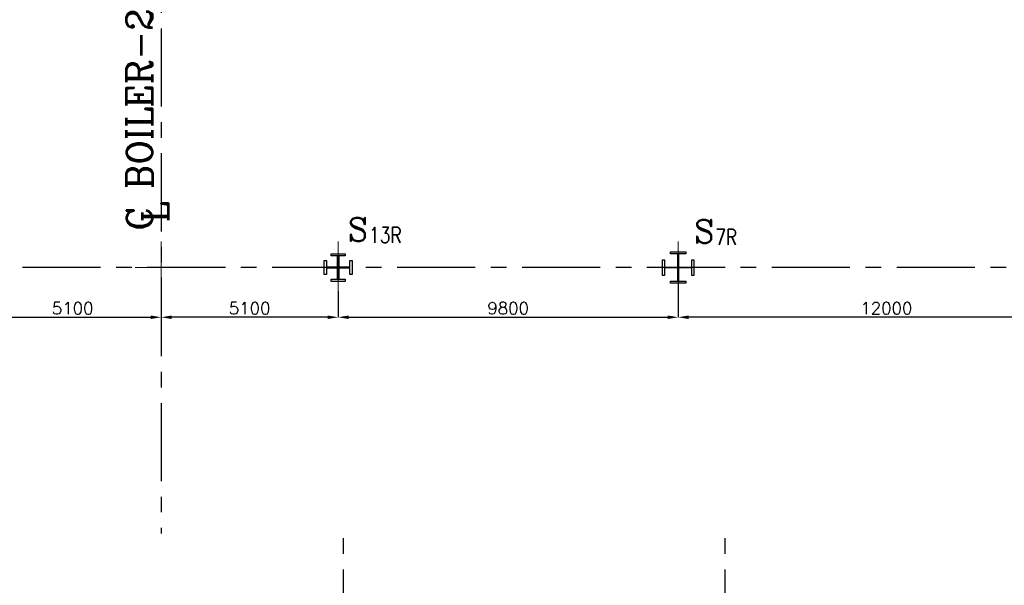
# Model space of a CAD drawing. Header units: inches. Extents: x 0 to 1544102, y -287698 to 23144100.
# Tile 61 of 256: x 229269 to 257645, y -177741 to -161435. Entities that reach past the tile are written whole.
import ezdxf

# ---------------------------------------------------------------- set-up
doc = ezdxf.new("R2010")
doc.units = ezdxf.units.IN
doc.header["$LTSCALE"] = 1800
doc.header["$MEASUREMENT"] = 0
doc.linetypes.add('CENTER', pattern=[2, 1.25, -0.25, 0.25, -0.25])
for name, color, linetype in [('1_01_STEEL_TIER1', 7, 'Continuous'), ('DIM', 4, 'Continuous'), ('GRID', 251, 'CENTER'), ('TEXT', 3, 'Continuous')]:
    doc.layers.add(name, color=color, linetype=linetype)
doc.layers.add('CEN', color=2, linetype='CENTER', lineweight=15)
doc.styles.add('C4', font='COMPLEX', dxfattribs={"width": 0.75, "height": 625})
doc.styles.add('ROMANC', font='ROMANC.SHX')
doc.styles.add('ROMANS', font='romans.shx')
doc.styles.add('S3', font='simplex.shx', dxfattribs={"width": 0.75, "height": 320})
doc.dimstyles.new('USER175', dxfattribs={"dimscale": 175, "dimtxt": 2, "dimasz": 1.75, "dimexe": 0, "dimexo": 0, "dimgap": 0.5, "dimtad": 1, "dimdec": 0, "dimzin": 0, "dimdsep": 46, "dimtxsty": 'ROMANS', "dimcen": 0, "dimclrd": 4, "dimclre": 4, "dimclrt": 4, "dimadec": 0, "dimazin": 0, "dimtfac": 0.09, "dimtdec": 0, "dimtix": 1, "dimtofl": 0, "dimtmove": 0, "dimatfit": 3, "dimfxl": 1, "dimtolj": 1, "dimtzin": 0, "dimarcsym": 0})

# ---------------------------------------------------------------- blocks, each defined once
blk = doc.blocks.new('*D415')
at = {"layer": 'DIM', "color": 4, "lineweight": -2, "transparency": 16777216}
for p, q in [((233346, -168864), (233346, -170014)), ((228246, -169264), (228246, -170014)), ((228552, -170014), (233040, -170014))]:
    blk.add_line(p, q, dxfattribs=at)
at = {"layer": 'DIM', "color": 4, "transparency": 16777216}
for points in [[(228552, -169963), (228552, -170065), (228246, -170014)], [(233040, -169963), (233040, -170065), (233346, -170014)]]:
    blk.add_solid(points, dxfattribs=at)
at = {"layer": 'DIM', "color": 4, "transparency": 16777216, "insert": (230796, -169752), "char_height": 350, "attachment_point": 5, "style": 'ROMANS'}
blk.add_mtext('\\A1;5100', dxfattribs=at)
blk = doc.blocks.new('*D420')
at = {"layer": 'DIM', "color": 4, "lineweight": -2, "transparency": 16777216}
for p, q in [((233346, -168864), (233346, -170014)), ((238446, -169264), (238446, -170014)), ((238140, -170014), (233652, -170014))]:
    blk.add_line(p, q, dxfattribs=at)
at = {"layer": 'DIM', "color": 4, "transparency": 16777216}
for points in [[(233652, -169963), (233652, -170065), (233346, -170014)], [(238140, -169963), (238140, -170065), (238446, -170014)]]:
    blk.add_solid(points, dxfattribs=at)
at = {"layer": 'DIM', "color": 4, "transparency": 16777216, "insert": (235896, -169752), "char_height": 350, "attachment_point": 5, "style": 'ROMANS'}
blk.add_mtext('\\A1;5100', dxfattribs=at)
blk = doc.blocks.new('*D421')
at = {"layer": 'DIM', "color": 4, "lineweight": -2, "transparency": 16777216}
for p, q in [((248246, -168496), (248246, -170014)), ((238446, -169264), (238446, -170014)), ((238752, -170014), (247940, -170014))]:
    blk.add_line(p, q, dxfattribs=at)
at = {"layer": 'DIM', "color": 4, "transparency": 16777216}
for points in [[(238752, -169963), (238752, -170065), (238446, -170014)], [(247940, -169963), (247940, -170065), (248246, -170014)]]:
    blk.add_solid(points, dxfattribs=at)
at = {"layer": 'DIM', "color": 4, "transparency": 16777216, "insert": (243346, -169752), "char_height": 350, "attachment_point": 5, "style": 'ROMANS'}
blk.add_mtext('\\A1;9800', dxfattribs=at)
blk = doc.blocks.new('*D422')
at = {"layer": 'DIM', "color": 4, "lineweight": -2, "transparency": 16777216}
for p, q in [((248246, -168496), (248246, -170014)), ((260246, -169437), (260246, -170014)), ((259940, -170014), (248552, -170014))]:
    blk.add_line(p, q, dxfattribs=at)
at = {"layer": 'DIM', "color": 4, "transparency": 16777216}
for points in [[(248552, -169963), (248552, -170065), (248246, -170014)], [(259940, -169963), (259940, -170065), (260246, -170014)]]:
    blk.add_solid(points, dxfattribs=at)
at = {"layer": 'DIM', "color": 4, "transparency": 16777216, "insert": (254246, -169752), "char_height": 350, "attachment_point": 5, "style": 'ROMANS'}
blk.add_mtext('\\A1;12000', dxfattribs=at)

msp = doc.modelspace()

# ---------------------------------------------------------------- linework, layer by layer
at = {"layer": '1_01_STEEL_TIER1', "color": 1}
for points in [[(238645.97, -168981.11), (238245.97, -168981.11), (238245.97, -168918.11), (238425.97, -168918.11), (238425.97, -168601.11), (238108.97, -168601.11), (238108.97, -168781.11), (238045.97, -168781.11), (238045.97, -168381.11), (238108.97, -168381.11), (238108.97, -168561.11), (238425.97, -168561.11), (238425.97, -168244.11), (238245.97, -168244.11), (238245.97, -168181.11), (238645.97, -168181.11), (238645.97, -168244.11), (238465.97, -168244.11), (238465.97, -168561.11), (238782.97, -168561.11), (238782.97, -168381.11), (238845.97, -168381.11), (238845.97, -168781.11), (238782.97, -168781.11), (238782.97, -168601.11), (238465.97, -168601.11), (238465.97, -168918.11), (238645.97, -168918.11)], [(248020.97, -168975.11), (248233.47, -168975.11), (248233.47, -168593.61), (247851.97, -168593.61), (247851.97, -168806.11), (247795.97, -168806.11), (247795.97, -168356.11), (247851.97, -168356.11), (247851.97, -168568.61), (248233.47, -168568.61), (248233.47, -168187.11), (248020.97, -168187.11), (248020.97, -168131.11), (248470.97, -168131.11), (248470.97, -168187.11), (248258.47, -168187.11), (248258.47, -168568.61), (248639.97, -168568.61), (248639.97, -168356.11), (248695.97, -168356.11), (248695.97, -168806.11), (248639.97, -168806.11), (248639.97, -168593.61), (248258.47, -168593.61), (248258.47, -168975.11), (248470.97, -168975.11), (248470.97, -169031.11), (248020.97, -169031.11)]]:
    msp.add_lwpolyline(points, close=True, dxfattribs=at)
at = {"layer": 'CEN'}
for p, q in [((233345.97, -169331.1), (233345.97, -167831.1)), ((238445.97, -169331.1), (238445.97, -167831.1)), ((248245.97, -169331.1), (248245.97, -167831.1)), ((234095.97, -168581.1), (232595.97, -168581.1))]:
    msp.add_line(p, q, dxfattribs=at)
at = {"layer": 'GRID'}
for p, q in [((233345.97, -136486.96), (233345.97, -176249.92)), ((278395.97, -168581.1), (19295.97, -168581.1)), ((238595.97, -204730.69), (238595.97, -176149.95)), ((249595.97, -204730.69), (249595.97, -176081.1))]:
    msp.add_line(p, q, dxfattribs=at)

# ---------------------------------------------------------------- texts
at = {"layer": 'TEXT', "color": 3, "style": 'ROMANC'}
for s, p in [('C BOILER-2', (233095.97, -167511.3)), ('L', (233558.04, -167278.91))]:
    msp.add_text(s, height=750, rotation=90, dxfattribs=at).set_placement(p)
at = {"layer": 'TEXT', "style": 'C4', "text_generation_flag": 6}
for p in [(238726.45, -167818.75), (248703.23, -167875.83)]:
    msp.add_text('S', height=675, rotation=180, dxfattribs=at).set_placement(p)
at = {"layer": 'TEXT', "style": 'S3', "width": 0.8}
for s, p in [('13R', (239338.46, -167871.29)), ('7R', (249315.24, -167928.38))]:
    msp.add_text(s, height=450, dxfattribs=at).set_placement(p)

# ---------------------------------------------------------------- dimensions: what is measured, and where the dimension line sits
at = {"layer": 'DIM'}
for base, p1, p2, picture, middle in [((248245.97, -170014.17), (238445.97, -169264.16), (248245.97, -168495.54), '*D421', (243345.97, -169751.67)), ((233345.97, -170014.17), (228245.97, -169264.16), (233345.97, -168864.17), '*D415', (230795.97, -169751.67))]:
    dim = msp.add_linear_dim(base=base, p1=p1, p2=p2, dimstyle='USER175', dxfattribs=at)
    dim.commit()
    dim.dimension.update_dxf_attribs({"geometry": picture, "text_midpoint": middle})
for base, p1, p2, picture, middle in [((248245.97, -170014.17), (260245.97, -169436.71), (248245.97, -168495.54), '*D422', (254245.97, -169751.67)), ((233345.97, -170014.17), (238445.97, -169264.16), (233345.97, -168864.17), '*D420', (235895.97, -169751.67))]:
    dim = msp.add_linear_dim(base=base, p1=p1, p2=p2, angle=180, dimstyle='USER175', dxfattribs=at)
    dim.commit()
    dim.dimension.update_dxf_attribs({"geometry": picture, "text_midpoint": middle})

doc.saveas('drawing.dxf')
